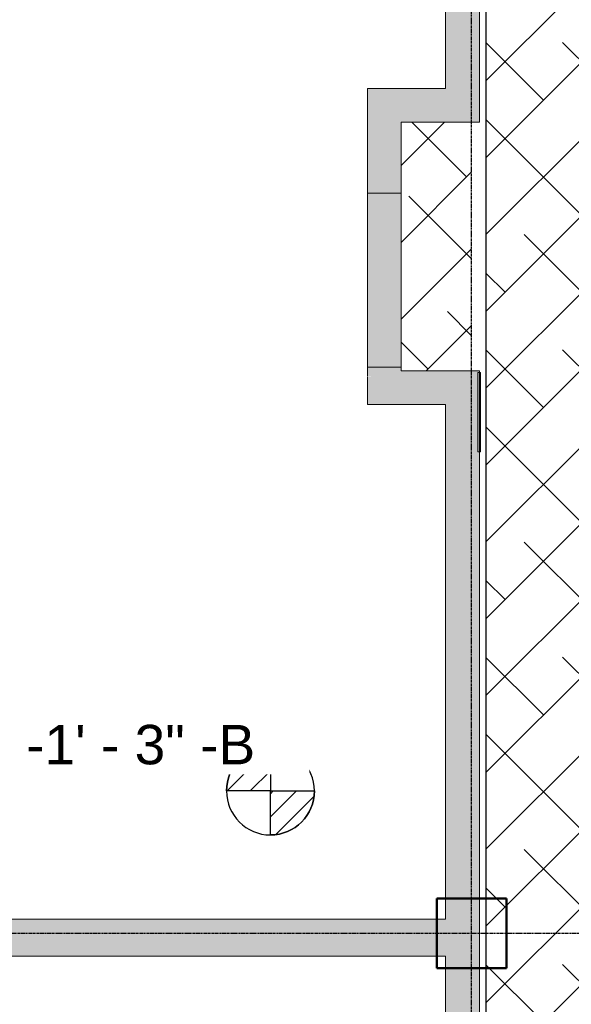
# Model space of a CAD drawing. Header units: inches. Extents: x -4126 to -1814, y 9773 to 12338.
# Tile 59 of 113: x -3585 to -3458, y 10823 to 11049. Entities that reach past the tile are written whole.
import ezdxf

# ---------------------------------------------------------------- set-up
doc = ezdxf.new("R2010")
doc.units = ezdxf.units.IN
doc.header["$MEASUREMENT"] = 0
doc.linetypes.add('Grid Line 1_2_', pattern=[0.875, 0.5, -0.125, 0.125, -0.125])
for name, color, linetype, lineweight in [('G-ANNO-DIMS', 111, 'Continuous', 9), ('I-WALL', 2, 'Continuous', 13), ('S-COLS', 52, 'Continuous', 9), ('S-GRID', 1, 'Continuous', 9)]:
    doc.layers.add(name, color=color, linetype=linetype, lineweight=lineweight)
doc.layers.add('LOAD_HATCH', color=8, linetype='Continuous')
doc.styles.add('Arial_2', font='arial.ttf', dxfattribs={"height": 9.070866})
pattern_1 = [(135, (-36.746, -113.25), (-0.027577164, -0.027577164), [])]

# ---------------------------------------------------------------- blocks, each defined once
blk = doc.blocks.new('CTR - 1st Phase - Common Walls_rvt-1-FRAMING PLAN - 1ST FLOOR')
at = {"layer": 'I-WALL', "lineweight": 5, "transparency": 33554585}
for color, points in [(8, [(-3487.3, 11033.56), (-3479.55, 11033.56), (-3479.55, 11122.19), (-3479.92, 11122.19), (-3479.92, 11126.19), (-3487.3, 11126.19), (-3487.3, 11048.97)]), (8, [(-3505.3, 11025.81), (-3493.32, 11025.81), (-3493.32, 11033.56), (-3505.3, 11033.56)]), (8, [(-3492.54, 11025.81), (-3488.32, 11025.81), (-3488.32, 11033.56), (-3493.32, 11033.56), (-3493.32, 11025.81)]), (8, [(-3479.92, 11025.81), (-3479.55, 11025.81), (-3479.55, 11033.56), (-3488.32, 11033.56), (-3488.32, 11025.81), (-3487.3, 11025.81)]), (8, [(-3497.55, 11015.14), (-3497.55, 11015.23), (-3505.3, 11015.19), (-3505.3, 11015.14), (-3502.61, 11015.14)]), (8, [(-3497.55, 10969.49), (-3497.55, 11009.49), (-3505.3, 11009.49), (-3505.3, 10969.49)]), (8, [(-3497.55, 10966.89), (-3493.32, 10966.89), (-3493.32, 10967.72), (-3498.42, 10967.72), (-3498.79, 10967.35), (-3505.3, 10967.3), (-3505.3, 10967.26), (-3498.88, 10967.26), (-3499.25, 10966.89)]), (8, [(-3488.32, 10966.89), (-3488.32, 10967.72), (-3493.32, 10967.72), (-3493.32, 10966.89), (-3492.54, 10966.89)]), (8, [(-3479.92, 10960.84), (-3479.92, 10968.21), (-3479.55, 10968.21), (-3479.55, 10968.59), (-3488.32, 10968.59), (-3488.32, 10960.84), (-3487.3, 10960.84)]), (31, [(-3479.55, 10960.84), (-3479.55, 10968.21), (-3479.92, 10968.21), (-3479.92, 10960.84)]), (31, [(-3479.55, 10949.97), (-3479.3, 10949.97), (-3479.3, 10968.21), (-3479.55, 10968.21), (-3479.55, 10952.39)]), (8, [(-3495.32, 10833.94), (-3495.32, 10839.17), (-3493.32, 10839.17), (-3493.32, 10842.44), (-3819.32, 10842.44), (-3819.32, 10833.94), (-3531.71, 10833.94)]), (8, [(-3479.55, 10839.15), (-3479.55, 10839.17), (-3481.36, 10839.15)])]:
    blk.add_hatch(color=color, dxfattribs=at).paths.add_polyline_path(points, flags=0)
h = blk.add_hatch(color=8, dxfattribs=at)
h.paths.add_polyline_path([(-3497.55, 10968.59), (-3497.55, 10969.49), (-3505.3, 10969.49), (-3505.3, 10968.59)], flags=0)
h.paths.add_polyline_path([(-3505.3, 11009.49), (-3497.55, 11009.49), (-3497.55, 11013.95), (-3505.3, 11013.95)], flags=0)
h.paths.add_polyline_path([(-3503, 11014.34), (-3497.55, 11014.34), (-3497.55, 11015.14), (-3505.3, 11015.14), (-3505.3, 11014.34)], flags=0)
h.paths.add_polyline_path([(-3497.55, 11015.23), (-3497.55, 11016.03), (-3505.3, 11016.03), (-3505.3, 11015.23), (-3502.57, 11015.23)], flags=0)
h.paths.add_polyline_path([(-3497.55, 11016.43), (-3497.55, 11025.81), (-3505.3, 11025.81), (-3505.3, 11016.43), (-3502.01, 11016.43)], flags=0)
h = blk.add_hatch(color=8, dxfattribs=at)
h.paths.add_polyline_path([(-3503.18, 11013.95), (-3497.55, 11013.95), (-3497.55, 11014.34), (-3505.3, 11014.34), (-3505.3, 11013.95)], flags=0)
h.paths.add_polyline_path([(-3505.3, 11016.03), (-3497.55, 11016.03), (-3497.55, 11016.43), (-3505.3, 11016.43)], flags=0)
h = blk.add_hatch(color=8, dxfattribs=at)
h.paths.add_polyline_path([(-3493.32, 10960.84), (-3493.32, 10966.06), (-3505.3, 10966.06), (-3505.3, 10960.84), (-3497.55, 10960.84)], flags=0)
h.paths.add_polyline_path([(-3497.55, 10966.46), (-3493.32, 10966.46), (-3493.32, 10966.89), (-3499.25, 10966.89), (-3498.88, 10967.26), (-3505.3, 10967.26), (-3505.3, 10966.46), (-3499.68, 10966.46)], flags=0)
h.paths.add_polyline_path([(-3498.79, 10967.35), (-3498.42, 10967.72), (-3493.32, 10967.72), (-3493.32, 10968.15), (-3505.3, 10968.15), (-3505.3, 10967.35)], flags=0)
h.paths.add_polyline_path([(-3505.3, 10968.54), (-3493.32, 10968.54), (-3493.32, 10968.59), (-3505.3, 10968.59)], flags=0)
h = blk.add_hatch(color=8, dxfattribs=at)
h.paths.add_polyline_path([(-3505.3, 10966.06), (-3500.07, 10966.06), (-3499.68, 10966.46), (-3505.3, 10966.46)], flags=0)
h.paths.add_polyline_path([(-3497.99, 10968.15), (-3497.59, 10968.54), (-3505.3, 10968.54), (-3505.3, 10968.15)], flags=0)
h = blk.add_hatch(color=8, dxfattribs=at)
h.paths.add_polyline_path([(-3494.21, 10966.06), (-3493.32, 10966.06), (-3493.32, 10966.46), (-3499.68, 10966.46), (-3500.07, 10966.06), (-3497.55, 10966.06)], flags=0)
h.paths.add_polyline_path([(-3497.99, 10968.15), (-3493.32, 10968.15), (-3493.32, 10968.54), (-3497.59, 10968.54)], flags=0)
h = blk.add_hatch(color=8, dxfattribs=at)
h.paths.add_polyline_path([(-3492.54, 10960.84), (-3488.32, 10960.84), (-3488.32, 10966.06), (-3493.32, 10966.06), (-3493.32, 10960.84)], flags=0)
h.paths.add_polyline_path([(-3492.54, 10966.46), (-3488.32, 10966.46), (-3488.32, 10966.89), (-3493.32, 10966.89), (-3493.32, 10966.46)], flags=0)
h.paths.add_polyline_path([(-3493.32, 10967.72), (-3488.32, 10967.72), (-3488.32, 10968.15), (-3493.32, 10968.15)], flags=0)
h.paths.add_polyline_path([(-3493.32, 10968.54), (-3488.32, 10968.54), (-3488.32, 10968.59), (-3493.32, 10968.59)], flags=0)
h = blk.add_hatch(color=8, dxfattribs=at)
h.paths.add_polyline_path([(-3493.32, 10966.06), (-3488.32, 10966.06), (-3488.32, 10966.46), (-3493.32, 10966.46)], flags=0)
h.paths.add_polyline_path([(-3493.32, 10968.15), (-3488.32, 10968.15), (-3488.32, 10968.54), (-3493.32, 10968.54)], flags=0)
h = blk.add_hatch(color=8, dxfattribs=at)
h.paths.add_polyline_path([(-3487.3, 10715.54), (-3479.92, 10715.54), (-3479.92, 10726.41), (-3479.55, 10726.41), (-3479.55, 10831.19), (-3487.3, 10831.19), (-3487.3, 10727.83)], flags=0)
h.paths.add_polyline_path([(-3486.99, 10847.19), (-3479.55, 10847.19), (-3479.55, 10949.97), (-3479.92, 10949.97), (-3479.92, 10960.84), (-3487.3, 10960.84), (-3487.3, 10847.19)], flags=0)
h = blk.add_hatch(color=8, dxfattribs=at)
h.paths.add_polyline_path([(-3479.55, 10715.54), (-3479.55, 10726.41), (-3479.92, 10726.41), (-3479.92, 10715.54)], flags=0)
h.paths.add_polyline_path([(-3479.55, 10949.97), (-3479.55, 10960.84), (-3479.92, 10960.84), (-3479.92, 10949.97)], flags=0)
h = blk.add_hatch(color=8, dxfattribs=at)
h.paths.add_polyline_path([(-3487.3, 10831.19), (-3479.55, 10831.19), (-3479.55, 10839.15), (-3487.3, 10839.15), (-3487.3, 10831.2)], flags=0)
h.paths.add_polyline_path([(-3486.98, 10839.17), (-3479.55, 10839.17), (-3479.55, 10847.19), (-3487.3, 10847.18), (-3487.3, 10839.17)], flags=0)
h = blk.add_hatch(color=8, dxfattribs=at)
h.paths.add_polyline_path([(-3495.32, 10833.94), (-3494.54, 10833.94), (-3494.54, 10839.17), (-3495.32, 10839.17)], flags=0)
h.paths.add_polyline_path([(-3493.32, 10839.17), (-3492.54, 10839.17), (-3492.54, 10842.44), (-3493.32, 10842.44)], flags=0)
h = blk.add_hatch(color=8, dxfattribs=at)
h.paths.add_polyline_path([(-3489.32, 10833.94), (-3489.32, 10839.15), (-3494.54, 10839.15), (-3494.54, 10833.94), (-3492.54, 10833.94)], flags=0)
h.paths.add_polyline_path([(-3489.32, 10839.17), (-3489.32, 10842.44), (-3492.54, 10842.44), (-3492.54, 10839.17)], flags=0)
h = blk.add_hatch(color=8, dxfattribs=at)
h.paths.add_polyline_path([(-3488.32, 10833.94), (-3488.32, 10839.15), (-3489.32, 10839.15), (-3489.32, 10833.94)], flags=0)
h.paths.add_polyline_path([(-3492.54, 10839.15), (-3492.54, 10839.17), (-3493.32, 10839.15)], flags=0)
h.paths.add_polyline_path([(-3488.32, 10839.17), (-3488.32, 10842.44), (-3489.32, 10842.44), (-3489.32, 10839.17)], flags=0)
h = blk.add_hatch(color=8, dxfattribs=at)
h.paths.add_polyline_path([(-3487.3, 10833.94), (-3487.3, 10839.15), (-3488.32, 10839.15), (-3488.32, 10833.94)], flags=0)
h.paths.add_polyline_path([(-3487.64, 10839.17), (-3487.3, 10839.17), (-3487.3, 10842.44), (-3488.32, 10842.44), (-3488.32, 10839.17)], flags=0)
at = {"layer": 'I-WALL', "color": 9}
for p, q in [((-3487.3, 11121.94), (-3487.3, 11033.56)), ((-3479.55, 11033.56), (-3479.55, 11122.19)), ((-3493.32, 11033.56), (-3505.3, 11033.56)), ((-3505.3, 11025.81), (-3505.3, 11033.56)), ((-3488.32, 11033.56), (-3493.32, 11033.56)), ((-3487.3, 11033.56), (-3488.32, 11033.56)), ((-3479.55, 11033.56), (-3479.55, 11025.81)), ((-3505.3, 11025.81), (-3505.3, 11016.43)), ((-3497.55, 11016.43), (-3497.55, 11025.81)), ((-3497.55, 11025.81), (-3493.32, 11025.81)), ((-3493.32, 11025.81), (-3488.32, 11025.81)), ((-3488.32, 11025.81), (-3479.55, 11025.81)), ((-3505.3, 11016.43), (-3505.3, 11016.03)), ((-3505.3, 11016.03), (-3505.3, 11015.23)), ((-3497.55, 11016.03), (-3497.55, 11016.43)), ((-3497.55, 11015.23), (-3497.55, 11016.03)), ((-3505.3, 11015.14), (-3505.3, 11014.34)), ((-3505.3, 11014.34), (-3505.3, 11013.95)), ((-3505.3, 11013.95), (-3505.3, 11009.49)), ((-3497.55, 11014.34), (-3497.55, 11015.14)), ((-3497.55, 11013.95), (-3497.55, 11014.34)), ((-3497.55, 11009.49), (-3497.55, 11013.95)), ((-3505.3, 11009.49), (-3505.3, 10969.49)), ((-3497.55, 11009.49), (-3505.3, 11009.49)), ((-3497.55, 10969.49), (-3497.55, 11009.49)), ((-3505.3, 10969.49), (-3505.3, 10968.59)), ((-3505.3, 10969.49), (-3497.55, 10969.49)), ((-3505.3, 10968.54), (-3505.3, 10968.59)), ((-3505.3, 10968.15), (-3505.3, 10968.54)), ((-3505.3, 10967.35), (-3505.3, 10968.15)), ((-3497.55, 10968.59), (-3497.55, 10969.49)), ((-3493.32, 10968.59), (-3497.55, 10968.59)), ((-3488.32, 10968.59), (-3493.32, 10968.59)), ((-3479.55, 10968.59), (-3488.32, 10968.59)), ((-3479.92, 10968.21), (-3479.92, 10949.97)), ((-3479.92, 10968.21), (-3479.3, 10968.21)), ((-3479.55, 10968.59), (-3479.55, 10960.84)), ((-3479.3, 10968.21), (-3479.55, 10968.21)), ((-3479.3, 10968.21), (-3479.3, 10949.97)), ((-3479.3, 10949.97), (-3479.3, 10968.21)), ((-3505.3, 10966.46), (-3505.3, 10967.26)), ((-3505.3, 10966.06), (-3505.3, 10966.46)), ((-3505.3, 10960.84), (-3505.3, 10966.06)), ((-3505.3, 10960.84), (-3493.32, 10960.84)), ((-3493.32, 10960.84), (-3488.32, 10960.84)), ((-3488.32, 10960.84), (-3487.3, 10960.84)), ((-3487.3, 10960.84), (-3487.3, 10847.19)), ((-3479.55, 10847.19), (-3479.55, 10960.84)), ((-3479.3, 10949.97), (-3479.92, 10949.97)), ((-3479.3, 10949.97), (-3479.55, 10949.97)), ((-3487.3, 10847.18), (-3487.3, 10842.44)), ((-3479.55, 10847.14), (-3479.55, 10847.19)), ((-3479.55, 10839.17), (-3479.55, 10847.11)), ((-3493.32, 10842.44), (-3819.32, 10842.44)), ((-3489.32, 10842.44), (-3493.32, 10842.44)), ((-3488.32, 10842.44), (-3489.32, 10842.44)), ((-3487.3, 10842.44), (-3488.32, 10842.44)), ((-3479.55, 10831.27), (-3479.55, 10839.15)), ((-3819.32, 10833.94), (-3495.32, 10833.94)), ((-3495.32, 10833.94), (-3489.32, 10833.94)), ((-3489.32, 10833.94), (-3488.32, 10833.94)), ((-3488.32, 10833.94), (-3487.3, 10833.94)), ((-3487.3, 10833.94), (-3487.3, 10831.2)), ((-3487.3, 10831.19), (-3487.3, 10715.54)), ((-3479.55, 10831.19), (-3479.55, 10831.24)), ((-3479.55, 10715.54), (-3479.55, 10831.19))]:
    blk.add_line(p, q, dxfattribs=at)
at = {"layer": 'I-WALL', "color": 253}
for p, q in [((-3487.3, 11033.56), (-3487.3, 11121.94)), ((-3479.55, 11122.19), (-3479.55, 11033.56)), ((-3505.3, 11033.56), (-3493.32, 11033.56)), ((-3505.3, 11033.56), (-3505.3, 11025.81)), ((-3493.32, 11033.56), (-3488.32, 11033.56)), ((-3488.32, 11033.56), (-3487.3, 11033.56)), ((-3479.55, 11025.81), (-3479.55, 11033.56)), ((-3505.3, 11016.43), (-3505.3, 11025.81)), ((-3497.55, 11025.81), (-3497.55, 11016.43)), ((-3493.32, 11025.81), (-3497.55, 11025.81)), ((-3488.32, 11025.81), (-3493.32, 11025.81)), ((-3479.55, 11025.81), (-3488.32, 11025.81)), ((-3505.3, 11016.03), (-3505.3, 11016.43)), ((-3505.3, 11015.23), (-3505.3, 11016.03)), ((-3497.55, 11016.43), (-3497.55, 11016.03)), ((-3497.55, 11016.03), (-3497.55, 11015.23)), ((-3505.3, 11014.34), (-3505.3, 11015.14)), ((-3505.3, 11013.95), (-3505.3, 11014.34)), ((-3505.3, 10968.59), (-3505.3, 11013.95)), ((-3497.55, 11015.14), (-3497.55, 11014.34)), ((-3497.55, 11014.34), (-3497.55, 11013.95)), ((-3497.55, 11013.95), (-3497.55, 10968.59)), ((-3505.3, 11009.49), (-3497.55, 11009.49)), ((-3505.3, 10969.49), (-3497.55, 10969.49)), ((-3505.3, 10968.59), (-3505.3, 10968.54)), ((-3505.3, 10968.54), (-3505.3, 10968.15)), ((-3505.3, 10968.15), (-3505.3, 10967.35)), ((-3497.55, 10968.59), (-3493.32, 10968.59)), ((-3493.32, 10968.59), (-3488.32, 10968.59)), ((-3488.32, 10968.59), (-3479.55, 10968.59)), ((-3479.55, 10968.21), (-3479.55, 10968.59)), ((-3505.3, 10967.26), (-3505.3, 10966.46)), ((-3505.3, 10966.46), (-3505.3, 10966.06)), ((-3505.3, 10966.06), (-3505.3, 10960.84)), ((-3493.32, 10960.84), (-3505.3, 10960.84)), ((-3488.32, 10960.84), (-3493.32, 10960.84)), ((-3487.3, 10960.84), (-3488.32, 10960.84)), ((-3487.3, 10847.19), (-3487.3, 10960.84)), ((-3479.55, 10949.97), (-3479.55, 10847.19)), ((-3487.3, 10842.44), (-3487.3, 10847.18)), ((-3479.55, 10847.19), (-3479.55, 10847.14)), ((-3479.55, 10847.11), (-3479.55, 10839.17)), ((-3819.32, 10842.44), (-3493.32, 10842.44)), ((-3493.32, 10842.44), (-3492.54, 10842.44)), ((-3492.54, 10842.44), (-3489.32, 10842.44)), ((-3489.32, 10842.44), (-3488.32, 10842.44)), ((-3488.32, 10842.44), (-3487.3, 10842.44)), ((-3479.55, 10839.15), (-3479.55, 10831.27)), ((-3495.32, 10833.94), (-3819.32, 10833.94)), ((-3494.54, 10833.94), (-3495.32, 10833.94)), ((-3489.32, 10833.94), (-3494.54, 10833.94)), ((-3488.32, 10833.94), (-3489.32, 10833.94)), ((-3487.3, 10833.94), (-3488.32, 10833.94)), ((-3487.3, 10831.2), (-3487.3, 10833.94)), ((-3487.3, 10715.54), (-3487.3, 10831.19)), ((-3479.55, 10831.24), (-3479.55, 10831.19)), ((-3479.55, 10831.19), (-3479.55, 10726.41))]:
    blk.add_line(p, q, dxfattribs=at)
at = {"layer": 'I-WALL', "color": 21}
for p, q in [((-3479.92, 10949.97), (-3479.92, 10968.21)), ((-3479.55, 10968.21), (-3479.92, 10968.21)), ((-3479.55, 10960.84), (-3479.55, 10968.21)), ((-3479.55, 10960.84), (-3479.55, 10949.97)), ((-3479.55, 10949.97), (-3479.92, 10949.97))]:
    blk.add_line(p, q, dxfattribs=at)
blk = doc.blocks.new('034100 - Precast Structural Concrete - Column - Corbels - 16_x16_-1699969-FRAMING PLAN - 1ST FLOOR')
at = {"layer": 'S-COLS'}
for p, q in [((-8.91, 8.98), (-8.98, 8.98)), ((-8.98, 8.98), (-8.98, -7.02)), ((6.94, 8.98), (-8.91, 8.98)), ((7.02, 8.98), (6.94, 8.98)), ((7.02, -7.02), (7.02, 8.98)), ((-8.98, -7.02), (-8.91, -7.02)), ((-8.91, -7.02), (6.94, -7.02)), ((6.94, -7.02), (7.02, -7.02))]:
    blk.add_line(p, q, dxfattribs=at)
at = {"layer": 'S-COLS', "lineweight": 50}
for p, q in [((-8.98, -7.02), (-8.98, 8.98)), ((-8.98, 8.98), (-8.91, 8.98)), ((-8.91, 8.98), (6.94, 8.98)), ((6.94, 8.98), (7.02, 8.98)), ((7.02, 8.98), (7.02, -7.02)), ((-8.91, -7.02), (-8.98, -7.02)), ((6.94, -7.02), (-8.91, -7.02)), ((7.02, -7.02), (6.94, -7.02))]:
    blk.add_line(p, q, dxfattribs=at)
blk = doc.blocks.new('Spot Elevations - Símbolo de cota horizontal-V270-FRAMING PLAN - 1ST FLOOR')
at = {"layer": 'G-ANNO-DIMS'}
h = blk.add_hatch(dxfattribs=at)
h.set_pattern_fill('FP_75', color=256, style=0, pattern_type=2)
h.set_pattern_definition(pattern_1)
edge = h.paths.add_edge_path(flags=0)
edge.add_arc((0, 0), 0.1053, 0, 90, ccw=False)
edge.add_line((0.1053, 0), (0, 0))
edge.add_line((0, 0), (0, 0.1053))
h = blk.add_hatch(dxfattribs=at)
h.set_pattern_fill('FP_75', color=256, style=0, pattern_type=2)
h.set_pattern_definition(pattern_1)
edge = h.paths.add_edge_path(flags=0)
edge.add_arc((0, 0), 0.1053, 0, 90, ccw=False)
edge.add_line((0.1053, 0), (0, 0))
edge.add_line((0, 0), (0, 0.1053))
h = blk.add_hatch(dxfattribs=at)
h.set_pattern_fill('FP_75', color=256, style=0, pattern_type=2)
h.set_pattern_definition(pattern_1)
edge = h.paths.add_edge_path(flags=0)
edge.add_arc((0, 0), 0.1053, 180, 270, ccw=False)
edge.add_line((-0.1053, 0), (0, 0))
edge.add_line((0, 0), (0, -0.1053))
h = blk.add_hatch(dxfattribs=at)
h.set_pattern_fill('FP_75', color=256, style=0, pattern_type=2)
h.set_pattern_definition(pattern_1)
edge = h.paths.add_edge_path(flags=0)
edge.add_arc((0, 0), 0.1053, 180, 270, ccw=False)
edge.add_line((-0.1053, 0), (0, 0))
edge.add_line((0, 0), (0, -0.1053))
at = {"layer": 'G-ANNO-DIMS', "lineweight": 30}
for p, q in [((0, 0.1053), (0, 0)), ((0, 0), (-0.1053, 0)), ((0, 0), (0.1053, 0)), ((0, -0.1053), (0, 0))]:
    blk.add_line(p, q, dxfattribs=at)
blk.add_circle((0, 0), 0.1053, dxfattribs=at)
for start, end in [(360, 90), (180, 270)]:
    blk.add_arc((0, 0), 0.1053, start, end, dxfattribs=at)

msp = doc.modelspace()

# ---------------------------------------------------------------- hatches: boundary and pattern name
at = {"layer": 'LOAD_HATCH'}
h = msp.add_hatch(dxfattribs=at)
h.set_pattern_fill('ANSI38', color=256, scale=100, style=0)
h.paths.add_polyline_path([(-3481.324, 10382.789), (-3418.524, 10381), (-3072.924, 10381), (-2509.521, 10381.514), (-2503.7, 10449.439), (-3408.924, 10449.439), (-3401.049, 11277.289), (-3371.874, 11277.289), (-3371.874, 11473.789), (-3140.124, 11473.539), (-3139.124, 11648.339), (-2778.924, 11649.339), (-2778.924, 11628.389), (-2718.724, 11628.389), (-2650.524, 11628.389), (-2650.524, 11649.339), (-2509.521, 11650), (-2509.521, 11717.264), (-3140.124, 11718), (-3140.124, 11838.614), (-3460.024, 11838.614), (-3460.024, 11787.364), (-3199.999, 11783.364), (-3199.999, 11535.189), (-3481.324, 11530.989), (-3477.974, 11244.389), (-3477.974, 10410)])
h = msp.add_hatch(dxfattribs=at)
h.set_pattern_fill('ANSI38', color=256, scale=100, style=0)
h.paths.add_polyline_path([(-3497.549, 11025.814), (-3497.549, 11016.426), (-3497.549, 11016.032), (-3497.549, 11015.145), (-3497.549, 11014.339), (-3497.549, 11013.946), (-3497.549, 10968.589), (-3493.324, 10968.589), (-3488.324, 10968.589), (-3481.324, 10968.589), (-3481.324, 11025.814), (-3488.324, 11025.814), (-3493.324, 11025.814)])

# ---------------------------------------------------------------- linework, layer by layer
msp.add_lwpolyline([(-3477.974, 10410), (-3477.974, 11244.389), (-3481.324, 11530.989), (-3199.999, 11535.189), (-3199.999, 11783.364), (-3460.024, 11787.364), (-3460.024, 11838.614), (-3140.124, 11838.614), (-3140.124, 11718), (-2509.521, 11717.264), (-2739.924, 11717.364), (-2509.521, 11717.264), (-2509.521, 11650), (-2650.524, 11649.339), (-2650.524, 11628.389), (-2718.724, 11628.389), (-2778.924, 11628.389), (-2778.924, 11649.339), (-3139.124, 11648.339), (-3140.124, 11473.539), (-3371.874, 11473.789), (-3371.874, 11277.289), (-3401.049, 11277.289), (-3408.924, 10449.439)], dxfattribs=at)
at = {"layer": 'S-GRID', "linetype": 'Grid Line 1_2_', "lineweight": 30}
for p, q in [((-3481.324, 9772.61), (-3481.324, 12288.555)), ((-1814.206, 10839.189), (-4076.95, 10839.189))]:
    msp.add_line(p, q, dxfattribs=at)

# ---------------------------------------------------------------- block references
at = {"lineweight": 5}
msp.add_blockref('CTR - 1st Phase - Common Walls_rvt-1-FRAMING PLAN - 1ST FLOOR', (0, 0), dxfattribs=at)
at = {"layer": 'G-ANNO-DIMS', "lineweight": 30, "extrusion": (0, 0, -1), "xscale": 95.99999999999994, "yscale": 95.99999999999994, "zscale": 95.99999999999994}
msp.add_blockref('Spot Elevations - Símbolo de cota horizontal-V270-FRAMING PLAN - 1ST FLOOR', (3527.589, 10871.957), dxfattribs=at)
at = {"layer": 'S-COLS', "rotation": 90.0000000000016}
msp.add_blockref('034100 - Precast Structural Concrete - Column - Corbels - 16_x16_-1699969-FRAMING PLAN - 1ST FLOOR', (-3480.339, 10840.174), dxfattribs=at)

# ---------------------------------------------------------------- next in the draw order: texts
at = {"layer": 'G-ANNO-DIMS', "insert": (-3583.78, 10887.16), "char_height": 9.07087, "width": 62.85656, "attachment_point": 1, "line_spacing_factor": 0.941778, "style": 'Arial_2', "bg_fill": 3, "box_fill_scale": 1.25, "bg_fill_color": 256, "bg_fill_true_color": 13158600, "bg_fill_transparency": 0}
msp.add_mtext('-1\' - 3" -B', dxfattribs=at)

doc.saveas('drawing.dxf')
